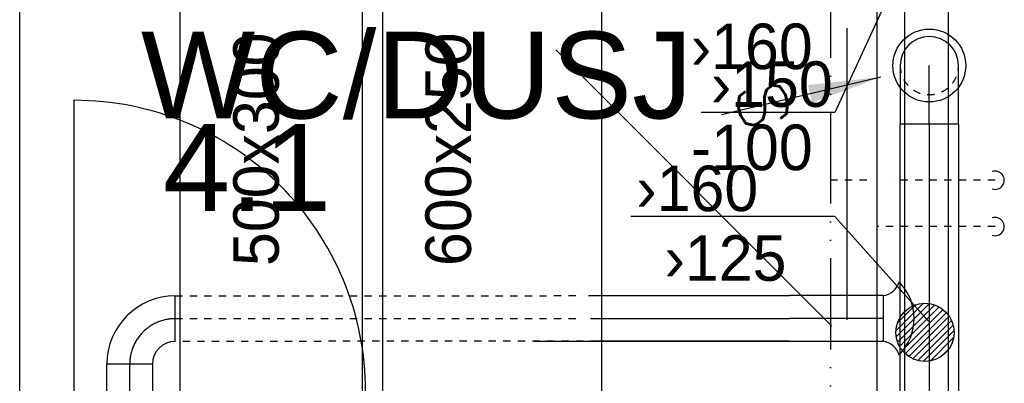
# Model space of a CAD drawing. Header units: millimetres. Extents: x 0 to 83248, y 0 to 52411.
# Tile 6 of 63: x 12441 to 15145, y 18275 to 19273. Entities that reach past the tile are written whole.
import ezdxf
from ezdxf.enums import TextEntityAlignment as Align

# ---------------------------------------------------------------- set-up
doc = ezdxf.new("R2010")
doc.units = ezdxf.units.MM
doc.header["$LTSCALE"] = 50
doc.header["$MEASUREMENT"] = 0
doc.header["$PDMODE"] = 1
for name, pattern in [('2V-CENT', [23, 20, -1.5, 0, -1.5]), ('V-GOMD', [0.8, 0.4, -0.4]), ('V-KV', [2, 1, 1]), ('V-VV', [8, 5, -1, 0, -1, 0, -1])]:
    doc.linetypes.add(name, pattern=pattern)
doc.layers.get('0').update_dxf_attribs({"linetype": 'CONTINUOUS'})
for name, color, linetype in [('20605A200D001$0$832 Rominfo', 7, 'CONTINUOUS'), ('20605A200D001$0$A12-HEL4', 251, 'CONTINUOUS'), ('20605A200D001$0$A24-HEL1', 251, 'CONTINUOUS'), ('20605A200D001$0$A24-HEL2', 251, 'CONTINUOUS'), ('UTSP', 4, 'CONTINUOUS'), ('UTSP_T', 1, 'CONTINUOUS'), ('V060-', 3, 'CONTINUOUS'), ('V061-', 1, 'CONTINUOUS'), ('V070-', 3, 'CONTINUOUS'), ('V071-', 1, 'CONTINUOUS'), ('V080-', 3, 'CONTINUOUS')]:
    doc.layers.add(name, color=color, linetype=linetype)
doc.styles.add('20605A200D001$0$Arial', font='arial.ttf', dxfattribs={"height": 238.125})
doc.styles.add('FISO', font='fiso')
doc.styles.add('ISO', font='ISO')
doc.styles.add('SIMPLEX', font='SIMPLEX')

# ---------------------------------------------------------------- blocks, each defined once
blk = doc.blocks.new('CBOJ90_NB', base_point=(86107.402, 31352.24))
at = {"color": 0, "linetype": 'ByBlock'}
blk.add_line((86106.402, 31352.24), (86107.402, 31352.24), dxfattribs=at)
blk = doc.blocks.new('CIRC_P', base_point=(16254, 22587))
blk.add_circle((16254, 22587), 0.5)
blk = doc.blocks.new('CBOJ90_PB', base_point=(86107, 31352))
at = {"color": 0, "linetype": 'ByBlock'}
blk.add_arc((86106, 31353), 1, 270, 360, dxfattribs=at)
blk = doc.blocks.new('KBOJ90_PB', base_point=(86107, 31352))
at = {"color": 0, "linetype": 'ByBlock'}
for p, q in [((86106.5, 31353), (86107.5, 31353)), ((86106, 31352.5), (86106, 31351.5))]:
    blk.add_line(p, q, dxfattribs=at)
for radius in [1.5, 0.5]:
    blk.add_arc((86106, 31353), radius, 270, 360, dxfattribs=at)
blk = doc.blocks.new('3BOJ90_PB', base_point=(86107, 31352))
for p in [(86107, 31353), (86106, 31352)]:
    blk.add_point(p)
at = {"color": 1, "linetype": '2V-CENT'}
blk.add_blockref('CBOJ90_PB', (86107, 31352), dxfattribs=at)
at = {"color": 0, "linetype": 'ByBlock'}
blk.add_blockref('KBOJ90_PB', (86107, 31352), dxfattribs=at)
at = {"style": 'ISO', "flags": 3}
blk.add_attdef('0', (86107, 31352), '', height=1, dxfattribs=at)
blk = doc.blocks.new('V420', base_point=(455, 404.5))
blk.add_line((455, 404.5), (464, 404.5))
blk.add_solid([(455, 404.5), (459, 405), (459, 404)])
blk = doc.blocks.new('V422', base_point=(16230, 22585))
blk.add_blockref('V420', (16230, 22585))
at = {"style": 'SIMPLEX'}
blk.add_text('s', height=4, rotation=90, dxfattribs=at).set_placement((16238, 22585), align=Align.CENTER)
blk = doc.blocks.new('*X142')
at = {"color": 0}
for p, q in [((14847.6, 18418.5), (14923.3, 18494.2)), ((14848.5, 18401.7), (14940.1, 18493.3)), ((14851.8, 18440.4), (14901.4, 18489.9)), ((14852, 18387.6), (14954.2, 18489.7)), ((14857.5, 18375.4), (14966.3, 18484.2)), ((14864.6, 18364.8), (14977, 18477.1)), ((14873.1, 18355.6), (14986.2, 18468.7)), ((14883, 18347.8), (14994, 18458.8)), ((14894.3, 18341.5), (15000.3, 18447.4)), ((14907.4, 18336.9), (15004.9, 18434.4)), ((14922.7, 18334.4), (15007.3, 18419.1)), ((14941.4, 18335.5), (15006.2, 18400.3)), ((14970.3, 18346.7), (14995, 18371.4))]:
    blk.add_line(p, q, dxfattribs=at)
blk = doc.blocks.new('20605A200D001')
at = {"layer": '20605A200D001$0$A12-HEL4', "color": 7}
blk.add_lwpolyline([(27910.8, 13513.6), (27910.8, 18598.4)], dxfattribs=at)
at = {"layer": '20605A200D001$0$A24-HEL1', "color": 7}
for points in [[(30183.3, 16118.6), (30183.3, 16918.6)], [(30141.2, 16101.2), (29383.3, 16859.1)], [(28060.8, 15920.9), (28060.8, 16720.9)], [(30123.8, 16059.1), (29323.8, 16059.1)]]:
    blk.add_lwpolyline(points, dxfattribs=at)
for centre, radius, start, end in [((28060.8, 15920.9), 800, 359.9999, 90), ((30183.3, 16059.1), 59.4, 0, 0)]:
    blk.add_arc(centre, radius, start, end, dxfattribs=at)
at = {"layer": '20605A200D001$0$A24-HEL2', "color": 7}
for points in [[(30340.8, 18383.4), (30340.8, 14003.4)], [(30460.8, 18383.4), (30460.8, 14003.4)]]:
    blk.add_lwpolyline(points, dxfattribs=at)
at = {"layer": '20605A200D001$0$832 Rominfo', "color": 7, "style": '20605A200D001$0$Arial'}
for s, p in [('WC/DUSJ', (28243.7, 16671.2)), ('4.1', (28303.9, 16417.4))]:
    blk.add_text(s, height=238.12, dxfattribs=at).set_placement(p)

msp = doc.modelspace()

# ---------------------------------------------------------------- linework, layer by layer
at = {"layer": 'UTSP'}
msp.add_circle((14927.46, 18414.3), 80, dxfattribs=at)
at = {"layer": 'UTSP_T'}
for p, q in [((14937.48, 19578.28), (14680.09, 19018.35)), ((14680.09, 19018.35), (14312.93, 19018.35)), ((14680.09, 18732.17), (14120.1, 18732.17)), ((14937.48, 18445.23), (14680.09, 18732.17))]:
    msp.add_line(p, q, dxfattribs=at)
at = {"layer": 'V060-', "linetype": 'Continuous'}
for p, q in [((12882, 14586.28), (12882, 19542.25)), ((13382, 19542.25), (13382, 14586.28)), ((13439, 16202), (13439, 19342.43)), ((14039, 19342.43), (14039, 16202)), ((14859.34, 17379.7), (14859.34, 18986.31)), ((15019.34, 18986.31), (15019.34, 17379.7)), ((14003.28, 18515.2), (14555.11, 18515.2)), ((14812.78, 18515.2), (14555.11, 18515.2)), ((14555.11, 18390.2), (14006.12, 18390.2)), ((14555.11, 18390.2), (14812.78, 18390.2)), ((12680.88, 17415.35), (12680.88, 18327)), ((12805.88, 18327), (12805.88, 17415.35))]:
    msp.add_line(p, q, dxfattribs=at)
at = {"layer": 'V060-', "linetype": 'ByBlock'}
for p, q in [((14859.34, 19146.95), (14859.34, 18986.95)), ((15019.34, 18986.95), (15019.34, 19146.95)), ((14859.34, 18986.95), (15019.34, 18986.95))]:
    msp.add_line(p, q, dxfattribs=at)
at = {"layer": 'V060-', "color": 1, "linetype": '2V-CENT'}
for p, q in [((14939.34, 18986.31), (14939.34, 17379.7)), ((14008.97, 18452.7), (14555.11, 18452.7)), ((14812.78, 18452.7), (14555.11, 18452.7)), ((12743.38, 17415.35), (12743.38, 18327))]:
    msp.add_line(p, q, dxfattribs=at)
at = {"layer": 'V060-', "color": 1, "linetype": 'V-GOMD'}
for p, q in [((12868.38, 18514.5), (13989.18, 18515.19)), ((12868.38, 18452), (13989.18, 18452.67)), ((13989.18, 18390.16), (12868.38, 18389.5))]:
    msp.add_line(p, q, dxfattribs=at)
at = {"layer": 'V060-'}
msp.add_line((14812.78, 18515.2), (14812.78, 18390.2), dxfattribs=at)
at = {"layer": 'V060-', "linetype": 'ByBlock'}
msp.add_arc((14939.34, 19146.95), 80, 359.99993, 539.99993, dxfattribs=at)
at = {"layer": 'V060-', "linetype": 'V-GOMD'}
msp.add_arc((14939.34, 19146.95), 80, 179.99993, 359.99993, dxfattribs=at)
at = {"layer": 'V060-'}
for centre, radius, start, end in [((14804.78, 18568.12), 53.53, 278.60168, 343.88992), ((14754.58, 18452.7), 142.97, 315.2969, 404.7031), ((14804.78, 18337.28), 53.53, 16.11008, 81.39832)]:
    msp.add_arc(centre, radius, start, end, dxfattribs=at)
at = {"layer": 'V080-', "linetype": 'V-VV'}
msp.add_line((14668.09, 19818.3), (14668.09, 17767.31), dxfattribs=at)
at = {"layer": 'V080-', "linetype": 'V-KV'}
msp.add_line((14795.19, 19818.3), (14795.19, 17422.34), dxfattribs=at)
at = {"layer": 'V080-', "linetype": 'V-GOMD'}
for p, q in [((14767.59, 18831.98), (14668.09, 18831.98)), ((15120.28, 18831.98), (14839.89, 18831.98)), ((15120.28, 18704.87), (14794.4, 18704.87))]:
    msp.add_line(p, q, dxfattribs=at)
at = {"layer": 'V080-', "color": 1}
for centre in [(15120.28, 18831.98), (15120.28, 18704.87)]:
    msp.add_arc(centre, 25, 251.15745, 468.84255, dxfattribs=at)

# ---------------------------------------------------------------- block references
at = {"layer": 'UTSP'}
msp.add_blockref('*X142', (0, 0), dxfattribs=at)
at = {"layer": 'V060-'}
msp.add_blockref('20605A200D001', (-15469.5, 2330.58), dxfattribs=at)
at = {"layer": 'V060-', "color": 1, "linetype": '2V-CENT', "xscale": 160.0000000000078, "yscale": 160.0000000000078, "zscale": 160.0000000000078, "rotation": 90}
msp.add_blockref('CBOJ90_NB', (14939.34, 19146.95), dxfattribs=at)
at = {"layer": 'V060-', "linetype": 'Continuous', "xscale": 125, "yscale": 125, "zscale": 125, "rotation": 180}
msp.add_blockref('3BOJ90_PB', (12743.38, 18452), dxfattribs=at)
at = {"layer": 'V070-', "xscale": 200, "yscale": 200, "zscale": 200}
msp.add_blockref('CIRC_P', (14939.34, 19146.95), dxfattribs=at)
at = {"layer": 'V070-', "xscale": 50, "yscale": 50, "zscale": 50, "rotation": 193.3859731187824}
msp.add_blockref('V422', (14806.57, 19115.47), dxfattribs=at)

# ---------------------------------------------------------------- texts
at = {"layer": 'UTSP_T', "color": 1, "style": 'FISO'}
for s, p in [('›150', (14339.43, 19033.49)), ('›160', (14134.91, 18747.31))]:
    msp.add_text(s, height=125, dxfattribs=at).set_placement(p)
at = {"layer": 'V061-', "color": 1, "style": 'FISO'}
for s, p in [('500x300', (13152.91, 18596.42)), ('600x250', (13680.58, 18596.42))]:
    msp.add_text(s, height=125, rotation=90, dxfattribs=at).set_placement(p)
msp.add_text('›125', height=125, dxfattribs=at).set_placement((14212.44, 18556))
at = {"layer": 'V071-', "color": 1, "style": 'FISO'}
for s, p in [('›160', (14284.52, 19137.13)), ('-100', (14284.52, 18859.82))]:
    msp.add_text(s, height=125, dxfattribs=at).set_placement(p)

doc.saveas('drawing.dxf')
